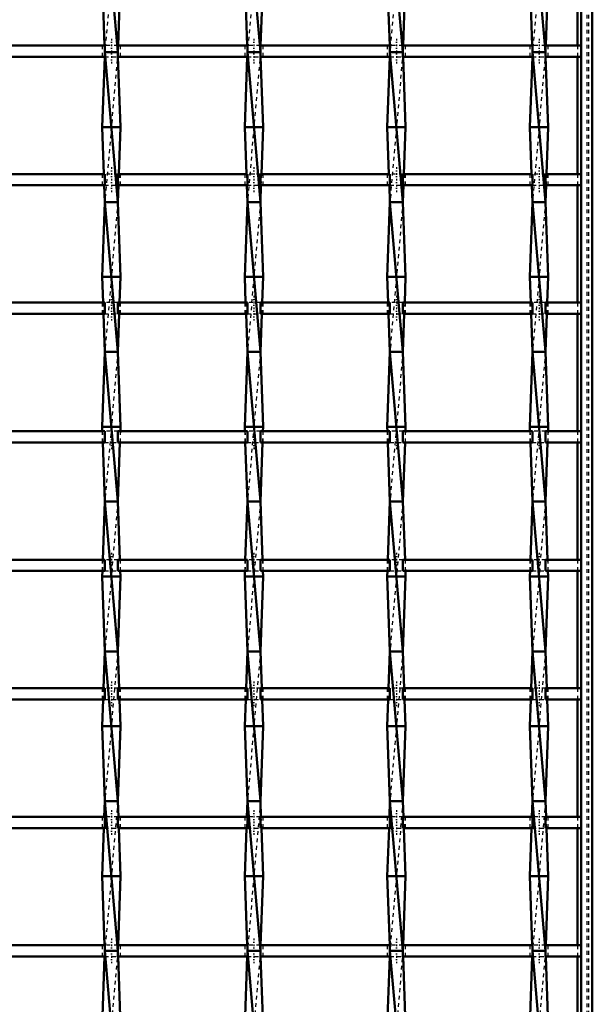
# Model space of a CAD drawing. Header units: millimetres. Extents: x -646 to 551, y -500 to 878.
# Tile 11 of 14: x 147 to 300, y -117 to 146. Entities that reach past the tile are written whole.
import ezdxf

# ---------------------------------------------------------------- set-up
doc = ezdxf.new("R2010")
doc.units = ezdxf.units.MM
doc.linetypes.add('Center', pattern=[1.5, 0.45, -0.5, 0.05, -0.5])
doc.linetypes.add('Dashed', pattern=[2, 1, -1])
for name, color, linetype, lineweight in [('AM_0', 7, 'Continuous', 50), ('AM_7', 7, 'Center', 25), ('AM_9', 6, 'Dashed', 25)]:
    doc.layers.add(name, color=color, linetype=linetype, lineweight=lineweight)

# ---------------------------------------------------------------- blocks, each defined once
blk = doc.blocks.new('1_f71wda6gv4gvzv5zcsre9bzwk________0_in_LSSP3303438311600100035010_4')
at = {"layer": 'AM_0'}
for p, q in [((297, 497), (297, -497)), ((300, 497), (300, -497)), ((296.05, 170.15), (296.05, 138.82)), ((296.05, 135.82), (296.05, 104.49)), ((296.05, 101.49), (296.05, 70.16)), ((296.05, 67.16), (296.05, 35.83)), ((296.05, 32.83), (296.05, 1.5)), ((296.05, -1.5), (296.05, -32.83)), ((296.05, -35.83), (296.05, -67.16)), ((296.05, -70.16), (296.05, -101.49)), ((296.05, -104.49), (296.05, -135.82))]:
    blk.add_line(p, q, dxfattribs=at)
at = {"layer": 'AM_9'}
for p, q in [((298.55, 497), (298.55, -497)), ((298.99, 497), (298.99, -497)), ((296.05, 138.82), (296.05, 135.82)), ((296.05, 104.49), (296.05, 101.49)), ((296.05, 70.16), (296.05, 67.16)), ((296.05, 35.83), (296.05, 32.83)), ((296.05, 1.5), (296.05, -1.5)), ((296.05, -32.83), (296.05, -35.83)), ((296.05, -67.16), (296.05, -70.16)), ((296.05, -101.49), (296.05, -104.49))]:
    blk.add_line(p, q, dxfattribs=at)
blk = doc.blocks.new('15_fbcpg5pmebw25qlzy9p41mvmi________0_in_LSSP3303438311600100035010_4')
at = {"layer": 'AM_0'}
for p, q in [((169.72, 177), (173.18, 137)), ((169, 157), (169.65, 138.82)), ((173.9, 157), (173.25, 138.82)), ((173.18, 137), (169.72, 137)), ((169.72, 137), (173.18, 97)), ((169.68, 135.82), (169, 117)), ((173.22, 135.82), (173.9, 117)), ((169, 117), (169.45, 104.49)), ((173.9, 117), (169, 117)), ((173.9, 117), (173.45, 104.49)), ((169.56, 101.49), (169.72, 97)), ((173.34, 101.49), (173.18, 97)), ((169.72, 97), (169, 77)), ((169.72, 97), (173.18, 57)), ((173.18, 97), (169.72, 97)), ((173.18, 97), (173.9, 77)), ((169, 77), (169.25, 70.16)), ((173.9, 77), (169, 77)), ((173.9, 77), (173.65, 70.16)), ((169.35, 67.16), (169.72, 57)), ((173.55, 67.16), (173.18, 57)), ((169.72, 57), (169, 37)), ((169.72, 57), (173.18, 17)), ((173.18, 57), (169.72, 57)), ((173.18, 57), (173.9, 37)), ((173.9, 37), (169, 37)), ((169, 37), (169.04, 35.83)), ((173.9, 37), (173.86, 35.83)), ((169.15, 32.83), (169.72, 17)), ((173.75, 32.83), (173.18, 17)), ((169.72, 17), (169.16, 1.5)), ((169.72, 17), (173.18, -23)), ((173.18, 17), (169.72, 17)), ((173.18, 17), (173.74, 1.5)), ((169.05, -1.5), (169, -3)), ((173.85, -1.5), (173.9, -3)), ((173.9, -3), (169, -3)), ((169, -3), (169.72, -23)), ((173.9, -3), (173.18, -23)), ((169.72, -23), (169.36, -32.83)), ((173.18, -23), (169.72, -23)), ((169.72, -23), (173.18, -63)), ((173.18, -23), (173.54, -32.83)), ((169.26, -35.83), (169, -43)), ((173.64, -35.83), (173.9, -43)), ((173.9, -43), (169, -43)), ((169, -43), (169.72, -63)), ((173.9, -43), (173.18, -63)), ((169.72, -63), (169.57, -67.16)), ((169.72, -63), (173.18, -103)), ((173.18, -63), (169.72, -63)), ((173.18, -63), (173.33, -67.16)), ((169.46, -70.16), (169, -83)), ((173.44, -70.16), (173.9, -83)), ((173.9, -83), (169, -83)), ((169, -83), (169.66, -101.49)), ((173.9, -83), (173.24, -101.49)), ((169.66, -104.49), (169, -123)), ((169.72, -103), (173.18, -143)), ((173.18, -103), (169.72, -103)), ((173.24, -104.49), (173.9, -123))]:
    blk.add_line(p, q, dxfattribs=at)
at = {"layer": 'AM_9'}
for p, q in [((173.18, 177), (169.72, 137)), ((169.65, 138.82), (169.72, 137)), ((169.72, 137), (169.68, 135.82)), ((173.18, 137), (169.72, 97)), ((173.25, 138.82), (173.18, 137)), ((173.18, 137), (173.22, 135.82)), ((169.45, 104.49), (169.56, 101.49)), ((173.45, 104.49), (173.34, 101.49)), ((173.18, 97), (169.72, 57)), ((169.25, 70.16), (169.35, 67.16)), ((173.65, 70.16), (173.55, 67.16)), ((173.18, 57), (169.72, 17)), ((169.04, 35.83), (169.15, 32.83)), ((173.86, 35.83), (173.75, 32.83)), ((173.18, 17), (169.72, -23)), ((169.16, 1.5), (169.05, -1.5)), ((173.74, 1.5), (173.85, -1.5)), ((173.18, -23), (169.72, -63)), ((169.36, -32.83), (169.26, -35.83)), ((173.54, -32.83), (173.64, -35.83)), ((173.18, -63), (169.72, -103)), ((169.57, -67.16), (169.46, -70.16)), ((173.33, -67.16), (173.44, -70.16)), ((169.66, -101.49), (169.72, -103)), ((173.24, -101.49), (173.18, -103)), ((169.72, -103), (169.66, -104.49)), ((173.18, -103), (169.72, -143)), ((173.18, -103), (173.24, -104.49))]:
    blk.add_line(p, q, dxfattribs=at)
blk = doc.blocks.new('16_wv0qmip6zgw2jq1nuslpxnkpl________0_in_LSSP3303438311600100035010_4')
at = {"layer": 'AM_0'}
for p, q in [((207.82, 177), (211.28, 137)), ((207.1, 157), (207.75, 138.82)), ((212, 157), (211.35, 138.82)), ((211.28, 137), (207.82, 137)), ((207.82, 137), (211.28, 97)), ((207.78, 135.82), (207.1, 117)), ((211.32, 135.82), (212, 117)), ((207.1, 117), (207.55, 104.49)), ((212, 117), (207.1, 117)), ((212, 117), (211.55, 104.49)), ((207.66, 101.49), (207.82, 97)), ((211.44, 101.49), (211.28, 97)), ((207.82, 97), (207.1, 77)), ((207.82, 97), (211.28, 57)), ((211.28, 97), (207.82, 97)), ((211.28, 97), (212, 77)), ((212, 77), (207.1, 77)), ((207.1, 77), (207.35, 70.16)), ((212, 77), (211.75, 70.16)), ((207.45, 67.16), (207.82, 57)), ((211.65, 67.16), (211.28, 57)), ((207.82, 57), (207.1, 37)), ((207.82, 57), (211.28, 17)), ((211.28, 57), (207.82, 57)), ((211.28, 57), (212, 37)), ((212, 37), (207.1, 37)), ((207.1, 37), (207.14, 35.83)), ((212, 37), (211.96, 35.83)), ((207.25, 32.83), (207.82, 17)), ((211.85, 32.83), (211.28, 17)), ((207.82, 17), (207.26, 1.5)), ((207.82, 17), (211.28, -23)), ((211.28, 17), (207.82, 17)), ((211.28, 17), (211.84, 1.5)), ((207.15, -1.5), (207.1, -3)), ((211.95, -1.5), (212, -3)), ((212, -3), (207.1, -3)), ((207.1, -3), (207.82, -23)), ((212, -3), (211.28, -23)), ((207.82, -23), (207.46, -32.83)), ((211.28, -23), (207.82, -23)), ((207.82, -23), (211.28, -63)), ((211.28, -23), (211.64, -32.83)), ((207.36, -35.83), (207.1, -43)), ((211.74, -35.83), (212, -43)), ((207.1, -43), (207.82, -63)), ((212, -43), (207.1, -43)), ((212, -43), (211.28, -63)), ((207.82, -63), (207.67, -67.16)), ((211.28, -63), (207.82, -63)), ((207.82, -63), (211.28, -103)), ((211.28, -63), (211.43, -67.16)), ((207.56, -70.16), (207.1, -83)), ((211.54, -70.16), (212, -83)), ((207.1, -83), (207.76, -101.49)), ((212, -83), (207.1, -83)), ((212, -83), (211.34, -101.49)), ((207.76, -104.49), (207.1, -123)), ((211.28, -103), (207.82, -103)), ((207.82, -103), (211.28, -143)), ((211.34, -104.49), (212, -123))]:
    blk.add_line(p, q, dxfattribs=at)
at = {"layer": 'AM_9'}
for p, q in [((211.28, 177), (207.82, 137)), ((207.75, 138.82), (207.82, 137)), ((207.82, 137), (207.78, 135.82)), ((211.28, 137), (207.82, 97)), ((211.35, 138.82), (211.28, 137)), ((211.28, 137), (211.32, 135.82)), ((207.55, 104.49), (207.66, 101.49)), ((211.55, 104.49), (211.44, 101.49)), ((211.28, 97), (207.82, 57)), ((207.35, 70.16), (207.45, 67.16)), ((211.75, 70.16), (211.65, 67.16)), ((211.28, 57), (207.82, 17)), ((207.14, 35.83), (207.25, 32.83)), ((211.96, 35.83), (211.85, 32.83)), ((211.28, 17), (207.82, -23)), ((207.26, 1.5), (207.15, -1.5)), ((211.84, 1.5), (211.95, -1.5)), ((211.28, -23), (207.82, -63)), ((207.46, -32.83), (207.36, -35.83)), ((211.64, -32.83), (211.74, -35.83)), ((211.28, -63), (207.82, -103)), ((207.67, -67.16), (207.56, -70.16)), ((211.43, -67.16), (211.54, -70.16)), ((207.76, -101.49), (207.82, -103)), ((211.34, -101.49), (211.28, -103)), ((207.82, -103), (207.76, -104.49)), ((211.28, -103), (207.82, -143)), ((211.28, -103), (211.34, -104.49))]:
    blk.add_line(p, q, dxfattribs=at)
blk = doc.blocks.new('17_zel5hdfyuee5xyezosfuvhr9o________0_in_LSSP3303438311600100035010_4')
at = {"layer": 'AM_0'}
for p, q in [((245.92, 177), (249.38, 137)), ((245.2, 157), (245.85, 138.82)), ((250.1, 157), (249.45, 138.82)), ((245.92, 137), (249.38, 97)), ((249.38, 137), (245.92, 137)), ((245.88, 135.82), (245.2, 117)), ((249.42, 135.82), (250.1, 117)), ((250.1, 117), (245.2, 117)), ((245.2, 117), (245.65, 104.49)), ((250.1, 117), (249.65, 104.49)), ((245.76, 101.49), (245.92, 97)), ((249.54, 101.49), (249.38, 97)), ((245.92, 97), (245.2, 77)), ((245.92, 97), (249.38, 57)), ((249.38, 97), (245.92, 97)), ((249.38, 97), (250.1, 77)), ((250.1, 77), (245.2, 77)), ((245.2, 77), (245.45, 70.16)), ((250.1, 77), (249.85, 70.16)), ((245.55, 67.16), (245.92, 57)), ((249.75, 67.16), (249.38, 57)), ((245.92, 57), (245.2, 37)), ((245.92, 57), (249.38, 17)), ((249.38, 57), (245.92, 57)), ((249.38, 57), (250.1, 37)), ((250.1, 37), (245.2, 37)), ((245.2, 37), (245.24, 35.83)), ((250.1, 37), (250.06, 35.83)), ((245.35, 32.83), (245.92, 17)), ((249.95, 32.83), (249.38, 17)), ((245.92, 17), (245.36, 1.5)), ((245.92, 17), (249.38, -23)), ((249.38, 17), (245.92, 17)), ((249.38, 17), (249.94, 1.5)), ((245.25, -1.5), (245.2, -3)), ((250.05, -1.5), (250.1, -3)), ((250.1, -3), (245.2, -3)), ((245.2, -3), (245.92, -23)), ((250.1, -3), (249.38, -23)), ((245.92, -23), (245.56, -32.83)), ((245.92, -23), (249.38, -63)), ((249.38, -23), (245.92, -23)), ((249.38, -23), (249.74, -32.83)), ((245.46, -35.83), (245.2, -43)), ((249.84, -35.83), (250.1, -43)), ((245.2, -43), (245.92, -63)), ((250.1, -43), (245.2, -43)), ((250.1, -43), (249.38, -63)), ((245.92, -63), (245.77, -67.16)), ((249.38, -63), (245.92, -63)), ((245.92, -63), (249.38, -103)), ((249.38, -63), (249.53, -67.16)), ((245.66, -70.16), (245.2, -83)), ((249.64, -70.16), (250.1, -83)), ((245.2, -83), (245.86, -101.49)), ((250.1, -83), (245.2, -83)), ((250.1, -83), (249.44, -101.49)), ((245.86, -104.49), (245.2, -123)), ((245.92, -103), (249.38, -143)), ((249.38, -103), (245.92, -103)), ((249.44, -104.49), (250.1, -123))]:
    blk.add_line(p, q, dxfattribs=at)
at = {"layer": 'AM_9'}
for p, q in [((249.38, 177), (245.92, 137)), ((245.85, 138.82), (245.92, 137)), ((245.92, 137), (245.88, 135.82)), ((249.38, 137), (245.92, 97)), ((249.45, 138.82), (249.38, 137)), ((249.38, 137), (249.42, 135.82)), ((245.65, 104.49), (245.76, 101.49)), ((249.65, 104.49), (249.54, 101.49)), ((249.38, 97), (245.92, 57)), ((245.45, 70.16), (245.55, 67.16)), ((249.85, 70.16), (249.75, 67.16)), ((249.38, 57), (245.92, 17)), ((245.24, 35.83), (245.35, 32.83)), ((250.06, 35.83), (249.95, 32.83)), ((249.38, 17), (245.92, -23)), ((245.36, 1.5), (245.25, -1.5)), ((249.94, 1.5), (250.05, -1.5)), ((249.38, -23), (245.92, -63)), ((245.56, -32.83), (245.46, -35.83)), ((249.74, -32.83), (249.84, -35.83)), ((249.38, -63), (245.92, -103)), ((245.77, -67.16), (245.66, -70.16)), ((249.53, -67.16), (249.64, -70.16)), ((245.86, -101.49), (245.92, -103)), ((249.44, -101.49), (249.38, -103)), ((245.92, -103), (245.86, -104.49)), ((249.38, -103), (245.92, -143)), ((249.38, -103), (249.44, -104.49))]:
    blk.add_line(p, q, dxfattribs=at)
blk = doc.blocks.new('18_wxcog4bn9d3wevpububhfly5d________0_in_LSSP3303438311600100035010_4')
at = {"layer": 'AM_0'}
for p, q in [((284.02, 177), (287.48, 137)), ((283.3, 157), (283.95, 138.82)), ((288.2, 157), (287.55, 138.82)), ((284.02, 137), (287.48, 97)), ((287.48, 137), (284.02, 137)), ((283.98, 135.82), (283.3, 117)), ((287.52, 135.82), (288.2, 117)), ((283.3, 117), (283.75, 104.49)), ((288.2, 117), (283.3, 117)), ((288.2, 117), (287.75, 104.49)), ((283.86, 101.49), (284.02, 97)), ((287.64, 101.49), (287.48, 97)), ((284.02, 97), (283.3, 77)), ((284.02, 97), (287.48, 57)), ((287.48, 97), (284.02, 97)), ((287.48, 97), (288.2, 77)), ((283.3, 77), (283.55, 70.16)), ((288.2, 77), (283.3, 77)), ((288.2, 77), (287.95, 70.16)), ((283.65, 67.16), (284.02, 57)), ((287.85, 67.16), (287.48, 57)), ((284.02, 57), (283.3, 37)), ((284.02, 57), (287.48, 17)), ((287.48, 57), (284.02, 57)), ((287.48, 57), (288.2, 37)), ((288.2, 37), (283.3, 37)), ((283.3, 37), (283.34, 35.83)), ((288.2, 37), (288.16, 35.83)), ((283.45, 32.83), (284.02, 17)), ((288.05, 32.83), (287.48, 17)), ((284.02, 17), (283.46, 1.5)), ((284.02, 17), (287.48, -23)), ((287.48, 17), (284.02, 17)), ((287.48, 17), (288.04, 1.5)), ((283.35, -1.5), (283.3, -3)), ((288.15, -1.5), (288.2, -3)), ((288.2, -3), (283.3, -3)), ((283.3, -3), (284.02, -23)), ((288.2, -3), (287.48, -23)), ((284.02, -23), (283.66, -32.83)), ((287.48, -23), (284.02, -23)), ((284.02, -23), (287.48, -63)), ((287.48, -23), (287.84, -32.83)), ((283.56, -35.83), (283.3, -43)), ((287.94, -35.83), (288.2, -43)), ((288.2, -43), (283.3, -43)), ((283.3, -43), (284.02, -63)), ((288.2, -43), (287.48, -63)), ((284.02, -63), (283.87, -67.16)), ((284.02, -63), (287.48, -103)), ((287.48, -63), (284.02, -63)), ((287.48, -63), (287.63, -67.16)), ((283.76, -70.16), (283.3, -83)), ((287.74, -70.16), (288.2, -83)), ((288.2, -83), (283.3, -83)), ((283.3, -83), (283.96, -101.49)), ((288.2, -83), (287.54, -101.49)), ((283.96, -104.49), (283.3, -123)), ((284.02, -103), (287.48, -143)), ((287.48, -103), (284.02, -103)), ((287.54, -104.49), (288.2, -123))]:
    blk.add_line(p, q, dxfattribs=at)
at = {"layer": 'AM_9'}
for p, q in [((287.48, 177), (284.02, 137)), ((283.95, 138.82), (284.02, 137)), ((284.02, 137), (283.98, 135.82)), ((287.48, 137), (284.02, 97)), ((287.55, 138.82), (287.48, 137)), ((287.48, 137), (287.52, 135.82)), ((283.75, 104.49), (283.86, 101.49)), ((287.75, 104.49), (287.64, 101.49)), ((287.48, 97), (284.02, 57)), ((283.55, 70.16), (283.65, 67.16)), ((287.95, 70.16), (287.85, 67.16)), ((287.48, 57), (284.02, 17)), ((283.34, 35.83), (283.45, 32.83)), ((288.16, 35.83), (288.05, 32.83)), ((287.48, 17), (284.02, -23)), ((283.46, 1.5), (283.35, -1.5)), ((288.04, 1.5), (288.15, -1.5)), ((287.48, -23), (284.02, -63)), ((283.66, -32.83), (283.56, -35.83)), ((287.84, -32.83), (287.94, -35.83)), ((287.48, -63), (284.02, -103)), ((283.87, -67.16), (283.76, -70.16)), ((287.63, -67.16), (287.74, -70.16)), ((283.96, -101.49), (284.02, -103)), ((287.54, -101.49), (287.48, -103)), ((284.02, -103), (283.96, -104.49)), ((287.48, -103), (284.02, -143)), ((287.48, -103), (287.54, -104.49))]:
    blk.add_line(p, q, dxfattribs=at)
blk = doc.blocks.new('31_0ina90uy3ljpua3eemhsw86gu________0_in_LSSP3303438311600100035010_4')
at = {"layer": 'AM_0'}
for p, q in [((169.72, -101.49), (135.08, -101.49)), ((169.72, -101.49), (169.72, -104.49)), ((207.82, -101.49), (173.18, -101.49)), ((173.18, -104.49), (173.18, -101.49)), ((207.82, -101.49), (207.82, -104.49)), ((245.92, -101.49), (211.28, -101.49)), ((211.28, -104.49), (211.28, -101.49)), ((245.92, -101.49), (245.92, -104.49)), ((249.38, -104.49), (249.38, -101.49)), ((284.02, -101.49), (249.38, -101.49)), ((284.02, -101.49), (284.02, -104.49)), ((287.48, -104.49), (287.48, -101.49)), ((297, -101.49), (287.48, -101.49)), ((297, -101.49), (297, -104.49)), ((169.72, -104.49), (135.08, -104.49)), ((207.82, -104.49), (173.18, -104.49)), ((245.92, -104.49), (211.28, -104.49)), ((284.02, -104.49), (249.38, -104.49)), ((297, -104.49), (287.48, -104.49))]:
    blk.add_line(p, q, dxfattribs=at)
at = {"layer": 'AM_7'}
for p, q in [((171.45, -99.69), (171.45, -106.29)), ((209.55, -99.69), (209.55, -106.29)), ((247.65, -99.69), (247.65, -106.29)), ((285.75, -99.69), (285.75, -106.29))]:
    blk.add_line(p, q, dxfattribs=at)
at = {"layer": 'AM_9'}
for p, q in [((169, -101.49), (169, -104.49)), ((173.18, -101.49), (169.72, -101.49)), ((173.9, -104.49), (173.9, -101.49)), ((207.1, -101.49), (207.1, -104.49)), ((211.28, -101.49), (207.82, -101.49)), ((212, -104.49), (212, -101.49)), ((245.2, -101.49), (245.2, -104.49)), ((249.38, -101.49), (245.92, -101.49)), ((250.1, -104.49), (250.1, -101.49)), ((283.3, -101.49), (283.3, -104.49)), ((287.48, -101.49), (284.02, -101.49)), ((288.2, -104.49), (288.2, -101.49)), ((169.72, -104.49), (173.18, -104.49)), ((207.82, -104.49), (211.28, -104.49)), ((245.92, -104.49), (249.38, -104.49)), ((284.02, -104.49), (287.48, -104.49))]:
    blk.add_line(p, q, dxfattribs=at)
blk = doc.blocks.new('32_8511xk1hgvdo93a7rpyifoqjh________0_in_LSSP3303438311600100035010_4')
at = {"layer": 'AM_0'}
for p, q in [((169.72, -67.16), (135.08, -67.16)), ((169.72, -67.16), (169.72, -70.16)), ((173.18, -70.16), (173.18, -67.16)), ((207.82, -67.16), (173.18, -67.16)), ((207.82, -67.16), (207.82, -70.16)), ((245.92, -67.16), (211.28, -67.16)), ((211.28, -70.16), (211.28, -67.16)), ((245.92, -67.16), (245.92, -70.16)), ((249.38, -70.16), (249.38, -67.16)), ((284.02, -67.16), (249.38, -67.16)), ((284.02, -67.16), (284.02, -70.16)), ((297, -67.16), (287.48, -67.16)), ((287.48, -70.16), (287.48, -67.16)), ((297, -67.16), (297, -70.16)), ((169.72, -70.16), (135.08, -70.16)), ((207.82, -70.16), (173.18, -70.16)), ((245.92, -70.16), (211.28, -70.16)), ((284.02, -70.16), (249.38, -70.16)), ((297, -70.16), (287.48, -70.16))]:
    blk.add_line(p, q, dxfattribs=at)
at = {"layer": 'AM_7'}
for p, q in [((171.45, -65.36), (171.45, -71.96)), ((209.55, -65.36), (209.55, -71.96)), ((247.65, -65.36), (247.65, -71.96)), ((285.75, -65.36), (285.75, -71.96))]:
    blk.add_line(p, q, dxfattribs=at)
at = {"layer": 'AM_9'}
for p, q in [((169, -67.16), (169, -70.16)), ((173.18, -67.16), (169.72, -67.16)), ((173.9, -70.16), (173.9, -67.16)), ((207.1, -67.16), (207.1, -70.16)), ((211.28, -67.16), (207.82, -67.16)), ((212, -70.16), (212, -67.16)), ((245.2, -67.16), (245.2, -70.16)), ((249.38, -67.16), (245.92, -67.16)), ((250.1, -70.16), (250.1, -67.16)), ((283.3, -67.16), (283.3, -70.16)), ((287.48, -67.16), (284.02, -67.16)), ((288.2, -70.16), (288.2, -67.16)), ((169.72, -70.16), (173.18, -70.16)), ((207.82, -70.16), (211.28, -70.16)), ((245.92, -70.16), (249.38, -70.16)), ((284.02, -70.16), (287.48, -70.16))]:
    blk.add_line(p, q, dxfattribs=at)
blk = doc.blocks.new('33_94chgt7ziehnx2lecdocr4oca________0_in_LSSP3303438311600100035010_4')
at = {"layer": 'AM_0'}
for p, q in [((169.72, -32.83), (135.08, -32.83)), ((169.72, -32.83), (169.72, -35.83)), ((173.18, -35.83), (173.18, -32.83)), ((207.82, -32.83), (173.18, -32.83)), ((207.82, -32.83), (207.82, -35.83)), ((245.92, -32.83), (211.28, -32.83)), ((211.28, -35.83), (211.28, -32.83)), ((245.92, -32.83), (245.92, -35.83)), ((249.38, -35.83), (249.38, -32.83)), ((284.02, -32.83), (249.38, -32.83)), ((284.02, -32.83), (284.02, -35.83)), ((297, -32.83), (287.48, -32.83)), ((287.48, -35.83), (287.48, -32.83)), ((297, -32.83), (297, -35.83)), ((169.72, -35.83), (135.08, -35.83)), ((207.82, -35.83), (173.18, -35.83)), ((245.92, -35.83), (211.28, -35.83)), ((284.02, -35.83), (249.38, -35.83)), ((297, -35.83), (287.48, -35.83))]:
    blk.add_line(p, q, dxfattribs=at)
at = {"layer": 'AM_7'}
for p, q in [((171.45, -31.03), (171.45, -37.63)), ((209.55, -31.03), (209.55, -37.63)), ((247.65, -31.03), (247.65, -37.63)), ((285.75, -31.03), (285.75, -37.63))]:
    blk.add_line(p, q, dxfattribs=at)
at = {"layer": 'AM_9'}
for p, q in [((169, -32.83), (169, -35.83)), ((173.18, -32.83), (169.72, -32.83)), ((173.9, -35.83), (173.9, -32.83)), ((207.1, -32.83), (207.1, -35.83)), ((211.28, -32.83), (207.82, -32.83)), ((212, -35.83), (212, -32.83)), ((245.2, -32.83), (245.2, -35.83)), ((249.38, -32.83), (245.92, -32.83)), ((250.1, -35.83), (250.1, -32.83)), ((283.3, -32.83), (283.3, -35.83)), ((287.48, -32.83), (284.02, -32.83)), ((288.2, -35.83), (288.2, -32.83)), ((169.72, -35.83), (173.18, -35.83)), ((207.82, -35.83), (211.28, -35.83)), ((245.92, -35.83), (249.38, -35.83)), ((284.02, -35.83), (287.48, -35.83))]:
    blk.add_line(p, q, dxfattribs=at)
blk = doc.blocks.new('34_d1t9xfccaoarnxmzxgt5xmv71________0_in_LSSP3303438311600100035010_4')
at = {"layer": 'AM_0'}
for p, q in [((169.72, 1.5), (135.08, 1.5)), ((169.72, 1.5), (169.72, -1.5)), ((207.82, 1.5), (173.18, 1.5)), ((173.18, -1.5), (173.18, 1.5)), ((207.82, 1.5), (207.82, -1.5)), ((245.92, 1.5), (211.28, 1.5)), ((211.28, -1.5), (211.28, 1.5)), ((245.92, 1.5), (245.92, -1.5)), ((249.38, -1.5), (249.38, 1.5)), ((284.02, 1.5), (249.38, 1.5)), ((284.02, 1.5), (284.02, -1.5)), ((287.48, -1.5), (287.48, 1.5)), ((297, 1.5), (287.48, 1.5)), ((297, 1.5), (297, -1.5)), ((169.72, -1.5), (135.08, -1.5)), ((207.82, -1.5), (173.18, -1.5)), ((245.92, -1.5), (211.28, -1.5)), ((284.02, -1.5), (249.38, -1.5)), ((297, -1.5), (287.48, -1.5))]:
    blk.add_line(p, q, dxfattribs=at)
at = {"layer": 'AM_7'}
for p, q in [((171.45, 3.3), (171.45, -3.3)), ((209.55, 3.3), (209.55, -3.3)), ((247.65, 3.3), (247.65, -3.3)), ((285.75, 3.3), (285.75, -3.3))]:
    blk.add_line(p, q, dxfattribs=at)
at = {"layer": 'AM_9'}
for p, q in [((169, 1.5), (169, -1.5)), ((173.18, 1.5), (169.72, 1.5)), ((173.9, -1.5), (173.9, 1.5)), ((207.1, 1.5), (207.1, -1.5)), ((211.28, 1.5), (207.82, 1.5)), ((212, -1.5), (212, 1.5)), ((245.2, 1.5), (245.2, -1.5)), ((249.38, 1.5), (245.92, 1.5)), ((250.1, -1.5), (250.1, 1.5)), ((283.3, 1.5), (283.3, -1.5)), ((287.48, 1.5), (284.02, 1.5)), ((288.2, -1.5), (288.2, 1.5)), ((169.72, -1.5), (173.18, -1.5)), ((207.82, -1.5), (211.28, -1.5)), ((245.92, -1.5), (249.38, -1.5)), ((284.02, -1.5), (287.48, -1.5))]:
    blk.add_line(p, q, dxfattribs=at)
blk = doc.blocks.new('35_6h0ivt1k0wa5dbccb4k9xcmjd________0_in_LSSP3303438311600100035010_4')
at = {"layer": 'AM_0'}
for p, q in [((169.72, 35.83), (135.08, 35.83)), ((169.72, 35.83), (169.72, 32.83)), ((173.18, 32.83), (173.18, 35.83)), ((207.82, 35.83), (173.18, 35.83)), ((207.82, 35.83), (207.82, 32.83)), ((211.28, 32.83), (211.28, 35.83)), ((245.92, 35.83), (211.28, 35.83)), ((245.92, 35.83), (245.92, 32.83)), ((249.38, 32.83), (249.38, 35.83)), ((284.02, 35.83), (249.38, 35.83)), ((284.02, 35.83), (284.02, 32.83)), ((287.48, 32.83), (287.48, 35.83)), ((297, 35.83), (287.48, 35.83)), ((297, 35.83), (297, 32.83)), ((169.72, 32.83), (135.08, 32.83)), ((207.82, 32.83), (173.18, 32.83)), ((245.92, 32.83), (211.28, 32.83)), ((284.02, 32.83), (249.38, 32.83)), ((297, 32.83), (287.48, 32.83))]:
    blk.add_line(p, q, dxfattribs=at)
at = {"layer": 'AM_7'}
for p, q in [((171.45, 37.63), (171.45, 31.03)), ((209.55, 37.63), (209.55, 31.03)), ((247.65, 37.63), (247.65, 31.03)), ((285.75, 37.63), (285.75, 31.03))]:
    blk.add_line(p, q, dxfattribs=at)
at = {"layer": 'AM_9'}
for p, q in [((169, 35.83), (169, 32.83)), ((173.18, 35.83), (169.72, 35.83)), ((173.9, 32.83), (173.9, 35.83)), ((207.1, 35.83), (207.1, 32.83)), ((211.28, 35.83), (207.82, 35.83)), ((212, 32.83), (212, 35.83)), ((245.2, 35.83), (245.2, 32.83)), ((249.38, 35.83), (245.92, 35.83)), ((250.1, 32.83), (250.1, 35.83)), ((283.3, 35.83), (283.3, 32.83)), ((287.48, 35.83), (284.02, 35.83)), ((288.2, 32.83), (288.2, 35.83)), ((169.72, 32.83), (173.18, 32.83)), ((207.82, 32.83), (211.28, 32.83)), ((245.92, 32.83), (249.38, 32.83)), ((284.02, 32.83), (287.48, 32.83))]:
    blk.add_line(p, q, dxfattribs=at)
blk = doc.blocks.new('36_wagqqj6xveh5w0vnrxdjmpzhg________0_in_LSSP3303438311600100035010_4')
at = {"layer": 'AM_0'}
for p, q in [((169.72, 70.16), (135.08, 70.16)), ((169.72, 70.16), (169.72, 67.16)), ((173.18, 67.16), (173.18, 70.16)), ((207.82, 70.16), (173.18, 70.16)), ((207.82, 70.16), (207.82, 67.16)), ((245.92, 70.16), (211.28, 70.16)), ((211.28, 67.16), (211.28, 70.16)), ((245.92, 70.16), (245.92, 67.16)), ((249.38, 67.16), (249.38, 70.16)), ((284.02, 70.16), (249.38, 70.16)), ((284.02, 70.16), (284.02, 67.16)), ((287.48, 67.16), (287.48, 70.16)), ((297, 70.16), (287.48, 70.16)), ((297, 70.16), (297, 67.16)), ((169.72, 67.16), (135.08, 67.16)), ((207.82, 67.16), (173.18, 67.16)), ((245.92, 67.16), (211.28, 67.16)), ((284.02, 67.16), (249.38, 67.16)), ((297, 67.16), (287.48, 67.16))]:
    blk.add_line(p, q, dxfattribs=at)
at = {"layer": 'AM_7'}
for p, q in [((171.45, 71.96), (171.45, 65.36)), ((209.55, 71.96), (209.55, 65.36)), ((247.65, 71.96), (247.65, 65.36)), ((285.75, 71.96), (285.75, 65.36))]:
    blk.add_line(p, q, dxfattribs=at)
at = {"layer": 'AM_9'}
for p, q in [((169, 70.16), (169, 67.16)), ((173.18, 70.16), (169.72, 70.16)), ((173.9, 67.16), (173.9, 70.16)), ((207.1, 70.16), (207.1, 67.16)), ((211.28, 70.16), (207.82, 70.16)), ((212, 67.16), (212, 70.16)), ((245.2, 70.16), (245.2, 67.16)), ((249.38, 70.16), (245.92, 70.16)), ((250.1, 67.16), (250.1, 70.16)), ((283.3, 70.16), (283.3, 67.16)), ((287.48, 70.16), (284.02, 70.16)), ((288.2, 67.16), (288.2, 70.16)), ((169.72, 67.16), (173.18, 67.16)), ((207.82, 67.16), (211.28, 67.16)), ((245.92, 67.16), (249.38, 67.16)), ((284.02, 67.16), (287.48, 67.16))]:
    blk.add_line(p, q, dxfattribs=at)
blk = doc.blocks.new('37_4633n8saxasla5xuiq97lk80f________0_in_LSSP3303438311600100035010_4')
at = {"layer": 'AM_0'}
for p, q in [((169.72, 104.49), (135.08, 104.49)), ((169.72, 104.49), (169.72, 101.49)), ((207.82, 104.49), (173.18, 104.49)), ((173.18, 101.49), (173.18, 104.49)), ((207.82, 104.49), (207.82, 101.49)), ((211.28, 101.49), (211.28, 104.49)), ((245.92, 104.49), (211.28, 104.49)), ((245.92, 104.49), (245.92, 101.49)), ((249.38, 101.49), (249.38, 104.49)), ((284.02, 104.49), (249.38, 104.49)), ((284.02, 104.49), (284.02, 101.49)), ((297, 104.49), (287.48, 104.49)), ((287.48, 101.49), (287.48, 104.49)), ((297, 104.49), (297, 101.49)), ((169.72, 101.49), (135.08, 101.49)), ((207.82, 101.49), (173.18, 101.49)), ((245.92, 101.49), (211.28, 101.49)), ((284.02, 101.49), (249.38, 101.49)), ((297, 101.49), (287.48, 101.49))]:
    blk.add_line(p, q, dxfattribs=at)
at = {"layer": 'AM_7'}
for p, q in [((171.45, 106.29), (171.45, 99.69)), ((209.55, 106.29), (209.55, 99.69)), ((247.65, 106.29), (247.65, 99.69)), ((285.75, 106.29), (285.75, 99.69))]:
    blk.add_line(p, q, dxfattribs=at)
at = {"layer": 'AM_9'}
for p, q in [((169, 104.49), (169, 101.49)), ((173.18, 104.49), (169.72, 104.49)), ((173.9, 101.49), (173.9, 104.49)), ((207.1, 104.49), (207.1, 101.49)), ((211.28, 104.49), (207.82, 104.49)), ((212, 101.49), (212, 104.49)), ((245.2, 104.49), (245.2, 101.49)), ((249.38, 104.49), (245.92, 104.49)), ((250.1, 101.49), (250.1, 104.49)), ((283.3, 104.49), (283.3, 101.49)), ((287.48, 104.49), (284.02, 104.49)), ((288.2, 101.49), (288.2, 104.49)), ((169.72, 101.49), (173.18, 101.49)), ((207.82, 101.49), (211.28, 101.49)), ((245.92, 101.49), (249.38, 101.49)), ((284.02, 101.49), (287.48, 101.49))]:
    blk.add_line(p, q, dxfattribs=at)
blk = doc.blocks.new('38_bfsf2dpyel67l1cjt2nxkda3k________0_in_LSSP3303438311600100035010_4')
at = {"layer": 'AM_0'}
for p, q in [((169.72, 138.82), (135.08, 138.82)), ((169.72, 138.82), (169.72, 135.82)), ((207.82, 138.82), (173.18, 138.82)), ((173.18, 135.82), (173.18, 138.82)), ((207.82, 138.82), (207.82, 135.82)), ((245.92, 138.82), (211.28, 138.82)), ((211.28, 135.82), (211.28, 138.82)), ((245.92, 138.82), (245.92, 135.82)), ((249.38, 135.82), (249.38, 138.82)), ((284.02, 138.82), (249.38, 138.82)), ((284.02, 138.82), (284.02, 135.82)), ((287.48, 135.82), (287.48, 138.82)), ((297, 138.82), (287.48, 138.82)), ((297, 138.82), (297, 135.82)), ((169.72, 135.82), (135.08, 135.82)), ((207.82, 135.82), (173.18, 135.82)), ((245.92, 135.82), (211.28, 135.82)), ((284.02, 135.82), (249.38, 135.82)), ((297, 135.82), (287.48, 135.82))]:
    blk.add_line(p, q, dxfattribs=at)
at = {"layer": 'AM_7'}
for p, q in [((171.45, 140.62), (171.45, 134.02)), ((209.55, 140.62), (209.55, 134.02)), ((247.65, 140.62), (247.65, 134.02)), ((285.75, 140.62), (285.75, 134.02))]:
    blk.add_line(p, q, dxfattribs=at)
at = {"layer": 'AM_9'}
for p, q in [((169, 138.82), (169, 135.82)), ((173.18, 138.82), (169.72, 138.82)), ((173.9, 135.82), (173.9, 138.82)), ((207.1, 138.82), (207.1, 135.82)), ((211.28, 138.82), (207.82, 138.82)), ((212, 135.82), (212, 138.82)), ((245.2, 138.82), (245.2, 135.82)), ((249.38, 138.82), (245.92, 138.82)), ((250.1, 135.82), (250.1, 138.82)), ((283.3, 138.82), (283.3, 135.82)), ((287.48, 138.82), (284.02, 138.82)), ((288.2, 135.82), (288.2, 138.82)), ((169.72, 135.82), (173.18, 135.82)), ((207.82, 135.82), (211.28, 135.82)), ((245.92, 135.82), (249.38, 135.82)), ((284.02, 135.82), (287.48, 135.82))]:
    blk.add_line(p, q, dxfattribs=at)

msp = doc.modelspace()

# ---------------------------------------------------------------- block references
for name in ['15_fbcpg5pmebw25qlzy9p41mvmi________0_in_LSSP3303438311600100035010_4', '16_wv0qmip6zgw2jq1nuslpxnkpl________0_in_LSSP3303438311600100035010_4', '17_zel5hdfyuee5xyezosfuvhr9o________0_in_LSSP3303438311600100035010_4', '18_wxcog4bn9d3wevpububhfly5d________0_in_LSSP3303438311600100035010_4', '1_f71wda6gv4gvzv5zcsre9bzwk________0_in_LSSP3303438311600100035010_4', '38_bfsf2dpyel67l1cjt2nxkda3k________0_in_LSSP3303438311600100035010_4', '37_4633n8saxasla5xuiq97lk80f________0_in_LSSP3303438311600100035010_4', '36_wagqqj6xveh5w0vnrxdjmpzhg________0_in_LSSP3303438311600100035010_4', '35_6h0ivt1k0wa5dbccb4k9xcmjd________0_in_LSSP3303438311600100035010_4', '34_d1t9xfccaoarnxmzxgt5xmv71________0_in_LSSP3303438311600100035010_4', '33_94chgt7ziehnx2lecdocr4oca________0_in_LSSP3303438311600100035010_4', '32_8511xk1hgvdo93a7rpyifoqjh________0_in_LSSP3303438311600100035010_4', '31_0ina90uy3ljpua3eemhsw86gu________0_in_LSSP3303438311600100035010_4']:
    msp.add_blockref(name, (0, 0))

doc.saveas('drawing.dxf')
